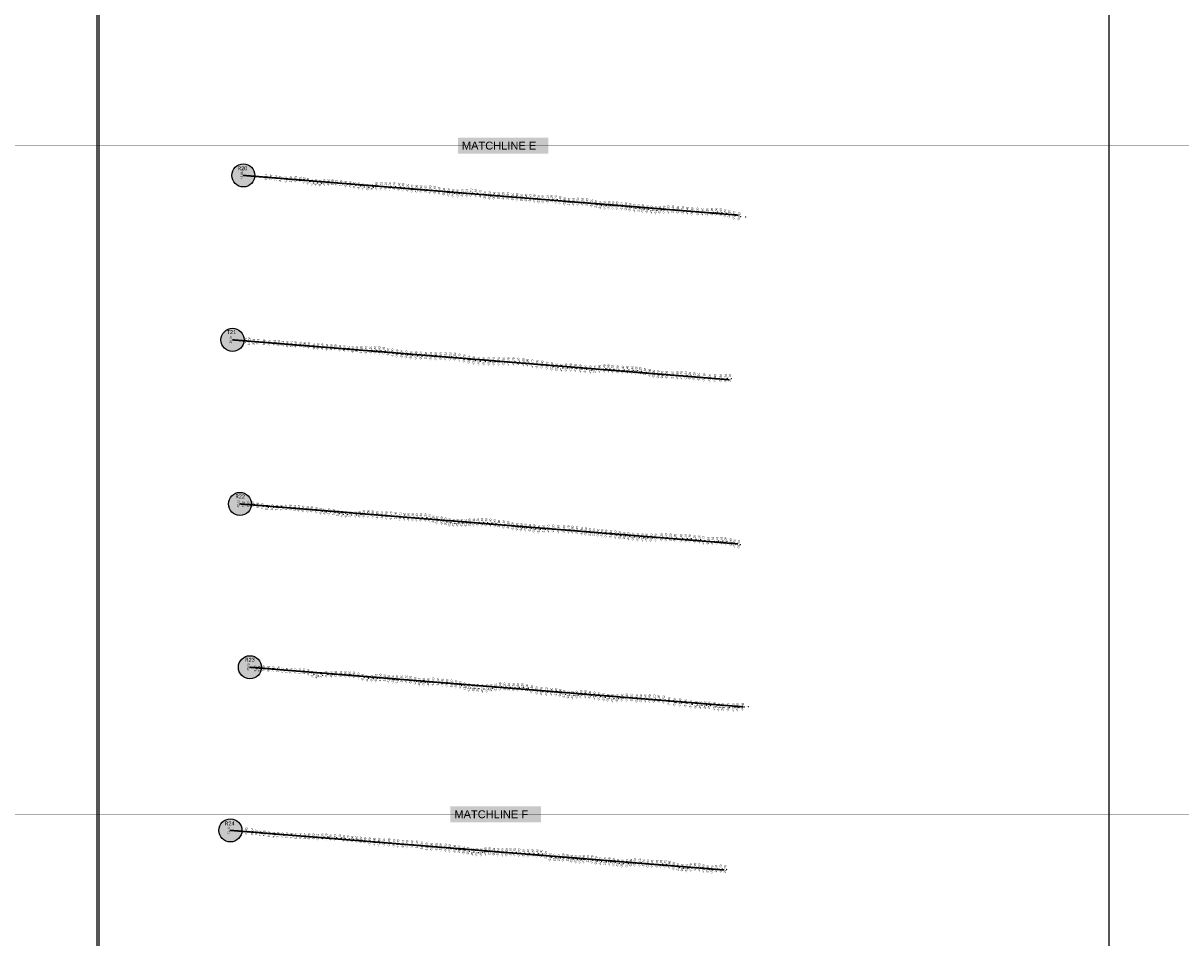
# Model space of a CAD drawing. Header units: feet. Extents: x 850675 to 1077306, y 463961 to 606658.
# Tile 64 of 77: x 943416 to 950437, y 572645 to 578193. Entities that reach past the tile are written whole.
import ezdxf
from ezdxf.enums import TextEntityAlignment as Align

# ---------------------------------------------------------------- set-up
doc = ezdxf.new("R2010")
doc.units = ezdxf.units.FT
doc.header["$MEASUREMENT"] = 0
doc.header["$XCLIPFRAME"] = 0
doc.header["$PDSIZE"] = 100
doc.linetypes.add('DASHED', pattern=[0.75, 0.5, -0.25])
for name, color, linetype in [('Circle', 253, 'Continuous'), ('ELEV8', 7, 'Continuous'), ('MATCHLINE', 7, 'DASHED'), ('Plan', 150, 'Continuous'), ('POINTS8', 7, 'Continuous'), ('Text', 255, 'Continuous')]:
    doc.layers.add(name, color=color, linetype=linetype)
doc.layers.add('MrSID', color=251, linetype='Continuous', transparency=0.2)
doc.styles.add('Legend', font='calibri.ttf')
doc.styles.add('MM-STANDARD', font='txt', dxfattribs={"height": 1})
doc.styles.get("Standard").update_dxf_attribs({"font": 'simplex.shx'})
picture_1 = doc.add_image_def('image8.sid', size_in_pixel=(6313, 6971))
picture_2 = doc.add_image_def('image10.sid', size_in_pixel=(6310, 6968))
picture_3 = doc.add_image_def('image11.jpg', size_in_pixel=(1570, 944))

# ---------------------------------------------------------------- blocks, each defined once
blk = doc.blocks.new('circle-block')
at = {"layer": 'Circle'}
h = blk.add_hatch(color=256, dxfattribs=at)
h.dxf.hatch_style = 1
edge = h.paths.add_edge_path()
edge.add_arc((945749.99, 597641.21), 70, 0, 360)
blk.add_circle((945749.99, 597641.21), 70, dxfattribs=at)

msp = doc.modelspace()

# ---------------------------------------------------------------- linework, layer by layer
at = {"layer": 'MATCHLINE', "color": 1, "const_width": 1, "flags": 128}
for points in [[(963828.314, 577450.8764), (899094.3378, 577450.8764)], [(963828.314, 573395.0662), (899094.3378, 573395.0662)]]:
    msp.add_lwpolyline(points, dxfattribs=at)
at = {"layer": 'Plan', "const_width": 10}
for points in [[(944751.36, 577269.89), (947753.9014, 577028.8863)], [(944685.55, 576272.38), (947699.6997, 576030.435)], [(944730.93, 575277.18), (947751.2313, 575034.7412)], [(944791.22, 574286.38), (947783.8804, 574046.16)], [(944672.81, 573297.09), (947667.2791, 573056.716)]]:
    msp.add_lwpolyline(points, dxfattribs=at)
at = {"layer": 'POINTS8', "color": 250, "linetype": 'Continuous', "lineweight": 0, "transparency": 33554687}
for p in [(944751.36, 577269.89, 11.86), (944898.121, 577260.118, 8.511), (944929.166, 577257.136, 7.47), (944958.206, 577253.698, 7.922), (944985.419, 577249.511, 8.085), (945016.923, 577244.339, 6.728), (945048.751, 577245.007, 2.192), (945077.383, 577245.182, -0.742), (945105.389, 577243.114, -4.808), (945129.198, 577237.264, -6.022), (945152.6296, 577231.6843, -6.8997), (945176.83, 577224.48, -7.7), (945201.23, 577223.81, -8.1), (945226.18, 577222.4, -8.4), (945251.67, 577225.37, -8.5), (945276.75, 577226.15, -8.5), (945301.3, 577223.68, -8.5), (945325.48, 577221.19, -7.7), (945353.91, 577217.33, -7), (945381.97, 577215.89, -6.1), (945409.31, 577213.85, -5.6), (945434.03, 577210.22, -5.9), (945462.22, 577204.86, -6.6), (945486.05, 577198.68, -7.4), (945513.98, 577195.24, -8.5), (945540.29, 577198.06, -9.8), (945567.38, 577202.72, -10.9), (945596.29, 577204.1, -12.1), (945622.81, 577202.16, -13.1), (945648.94, 577201.32, -14.2), (945675.77, 577200.77, -15.4), (945704.86, 577199.16, -16.9), (945728.97, 577196.51, -18.1), (945756.09, 577193.17, -19.2), (945783.55, 577189.17, -19.8), (945810.89, 577186.66, -19.9), (945838.43, 577184.72, -19.9), (945866.02, 577183.15, -19.9), (945893.45, 577181.83, -19.9), (945920.99, 577179.65, -19.8), (945949.15, 577174.47, -19.7), (945976.66, 577168.49, -20), (946004.79, 577164.21, -20.2), (946032.53, 577160.38, -20.2), (946060.44, 577159.05, -20.2), (946088.16, 577159.63, -20.1), (946115.22, 577161.41, -20.1), (946142.17, 577163.39, -20.5), (946169.95, 577161.43, -20.8), (946197.89, 577155.12, -20.7), (946225.59, 577148.84, -20.7), (946253.47, 577145.48, -20.6), (946281.48, 577144.25, -20.5), (946308.66, 577144.35, -20.1), (946336.93, 577143.16, -20), (946365.31, 577141.23, -20.2), (946393.29, 577138.63, -20.1), (946420.61, 577135.56, -19.9), (946448.13, 577132.23, -20), (946474.77, 577131.67, -20.2), (946500.42, 577131.21, -20.4), (946525.83, 577127.97, -21.1), (946550.93, 577123.88, -21.7), (946575.87, 577122.84, -21.7), (946605.64, 577125.07, -21.1), (946630.19, 577125.03, -21), (946655.2, 577122.84, -21.2), (946681.65, 577117.34, -21.4), (946708.36, 577110.37, -21.4), (946735.52, 577106.75, -21.8), (946762.36, 577107.79, -22.1), (946789.19, 577108.63, -22.5), (946817.2, 577107.74, -23.1), (946844.65, 577105.05, -23.3), (946872.27, 577100.17, -23.3), (946899.1, 577093.33, -23.3), (946925.41, 577087.21, -23.2), (946952.4, 577086.51, -23.2), (946979.04, 577087.28, -23.1), (947003.07, 577086.35, -23), (947027.3, 577084.8, -23), (947054.32, 577082.48, -23.1), (947080.72, 577079.23, -23.3), (947106.43, 577075.3, -23.4), (947132.17, 577070.75, -23.2), (947157.73, 577068.43, -23.3), (947183.32, 577067.09, -23.6), (947209.8, 577063.85, -23.7), (947235.32, 577059.97, -23.4), (947260.37, 577058.35, -22.8), (947286.51, 577059.41, -21.8), (947312.45, 577061.74, -21.5), (947338.5, 577062.47, -21.7), (947366, 577061.44, -21.8), (947395.87, 577059.58, -21.8), (947426.49, 577057, -22.7), (947453.49, 577053, -23.4), (947482.49, 577049.14, -23.3), (947515.49, 577048.08, -23.3), (947544.3, 577047.58, -23.6), (947574.03, 577046.01, -23.8), (947602.72, 577046.46, -23.3), (947628.09, 577047.27, -23.5), (947655.34, 577044.47, -23.6), (947681.93, 577039.41, -23.6), (947707.55, 577033.86, -23.6), (947736.83, 577026.18, -23.8), (947767.93, 577020.14, -23.8), (947797.82, 577018.4, -23.7), (944685.55, 576272.38, 10.75), (944772.414, 576267.662, 9.91), (944796.4259, 576263.0108, 10.184), (944824.3757, 576260.4567, 9.527), (944850.226, 576259.751, 7.129), (944886.652, 576256.282, 6.879), (944917.652, 576253.549, 7.063), (944949.809, 576254.826, 7.645), (944975.144, 576251.142, 5.544), (945000.159, 576248.73, 1.525), (945027.2572, 576245.4338, -0.925), (945052.77, 576242.8825, -5.143), (945078.192, 576242.049, -6.684), (945107.3127, 576240.7334, -7.4435), (945131.83, 576238.94, -8), (945158.81, 576235.1, -8.2), (945188.78, 576231.59, -8.4), (945213.82, 576230.72, -8.5), (945239.79, 576228.76, -8.5), (945268.1, 576226.59, -8.5), (945293.5, 576224.64, -8), (945319.59, 576222.58, -7.2), (945346.43, 576220.78, -6.6), (945372.8, 576217.74, -6.6), (945398.79, 576215.37, -7.1), (945424.26, 576212.26, -8), (945449.08, 576210.78, -9.1), (945475.35, 576209.64, -10.2), (945504.48, 576208.63, -11.5), (945532.06, 576208.5, -12.5), (945559.06, 576208.35, -13.6), (945585.95, 576207.33, -14.6), (945611.92, 576203.92, -15.7), (945637.83, 576198.45, -16.6), (945665.35, 576192.73, -17.8), (945692.68, 576188.06, -18.9), (945720.01, 576184.61, -19.9), (945748.53, 576180.91, -20.5), (945778.25, 576177.96, -20.7), (945808.06, 576175.13, -20.6), (945837.32, 576174.53, -20.5), (945867.91, 576173.49, -20.6), (945897.64, 576172.43, -20.6), (945927.17, 576171.16, -20.6), (945957.03, 576170.97, -20.5), (945986.51, 576170.98, -20.5), (946015.03, 576170.53, -20.5), (946043.37, 576168.31, -20.5), (946071.11, 576164.32, -20.6), (946100.03, 576157.68, -20.7), (946128.37, 576151.76, -20.6), (946157.54, 576145.39, -20.8), (946188.36, 576142.12, -20.9), (946218.11, 576140.76, -21), (946248.48, 576140.35, -21.2), (946279.03, 576140.65, -21.2), (946309.56, 576140.25, -21.2), (946338.81, 576139.5, -21.3), (946367.98, 576139.04, -21.2), (946398.31, 576139.1, -21.2), (946428.2, 576138.03, -21.2), (946458.74, 576134.87, -21), (946483.15, 576131.12, -20.9), (946513.48, 576126.29, -21.2), (946542.53, 576123.7, -21), (946572.76, 576119.85, -21.4), (946602.5, 576115.54, -21.8), (946631.71, 576108.93, -21.8), (946660.49, 576103.09, -22), (946689.16, 576101.14, -21.9), (946717.48, 576102.46, -21.8), (946745.9, 576102.65, -21.9), (946774.79, 576100.27, -21.8), (946804.58, 576096.37, -21.3), (946834.38, 576093.33, -21.2), (946865.5, 576090.16, -21.6), (946893.12, 576091.16, -21.7), (946920.12, 576094.31, -21.9), (946950.42, 576096.76, -22.4), (946974.51, 576096.56, -22.9), (946999.16, 576094, -23.2), (947030.15, 576090.47, -23.3), (947061.82, 576089.44, -23.4), (947089.5, 576088.72, -23.4), (947118.82, 576087.39, -23.4), (947142.95, 576085.09, -23.2), (947167.88, 576081.94, -23.2), (947196.22, 576076.38, -23.1), (947225.46, 576070.2, -23), (947250.15, 576064.63, -22.8), (947276.75, 576060.26, -22.7), (947301.12, 576058.57, -22.7), (947327.15, 576058.32, -22.5), (947364.1, 576056.93, -22.3), (947393.03, 576055.86, -22.3), (947417.38, 576055.92, -22.2), (947444.68, 576055.27, -22.2), (947468.55, 576052.24, -22.2), (947494.89, 576049.68, -22.2), (947521.38, 576046.53, -22.1), (947555.22, 576042.29, -22.1), (947589.46, 576038.88, -22), (947621.75, 576037.62, -21.9), (947654.79, 576037.89, -21.8), (947686.73, 576038.04, -21.7), (947711.8, 576037.71, -21.7), (944730.781, 575277.359, 12.345), (944761.273, 575273.987, 9.003), (944793.344, 575274.327, 7.973), (944817.804, 575274.398, 7.399), (944848.182, 575268.399, 6.878), (944875.481, 575263.07, 6.897), (944902.954, 575256.028, 6.911), (944935.501, 575255.619, 6.761), (944963.97, 575253.797, 7.012), (944993.466, 575253.418, 7.797), (945019.999, 575254.383, 1.665), (945046.632, 575251.8734, -3.363), (945072.861, 575249.087, -5.413), (945098.3871, 575248.8831, -5.9409), (945122.64, 575245.24, -6.6), (945151.3, 575242.44, -7.5), (945175.77, 575240.07, -7.8), (945204.14, 575236.44, -7.4), (945230.02, 575231.59, -6.7), (945254.05, 575228.81, -5.9), (945280.8, 575227.51, -5.4), (945307.58, 575223.78, -5.4), (945333.78, 575218.28, -5.4), (945517.39, 575214.76, -11.5), (945358.57, 575213.87, -6), (945383.96, 575212.51, -6.5), (945408.89, 575210.82, -7), (945439.5, 575210.5, -7.8), (945464.53, 575211.97, -8.7), (945491.16, 575213.9, -10), (945544.83, 575212.74, -12.8), (945572.57, 575208.31, -13.8), (945600.86, 575205.74, -15), (945628.56, 575204.88, -16), (945656.17, 575204.35, -17.2), (945683.89, 575203.13, -18.4), (945711.64, 575200.09, -19.6), (945737.26, 575197.47, -20.6), (945761.5, 575195.81, -20.9), (945787.86, 575195.05, -21.1), (945812.44, 575194.08, -21.4), (945836.87, 575194.3, -21.3), (945865.49, 575193.81, -21.2), (945889.16, 575189.67, -21.1), (945912.32, 575183.24, -21.1), (945935.75, 575177.9, -20.9), (945963.46, 575174.05, -20.8), (945987.24, 575167.97, -20.7), (946011.01, 575162.62, -20.7), (946035.01, 575160.32, -20.9), (946059.17, 575160.62, -20.9), (946083.74, 575160.56, -21), (946108.16, 575161.02, -21.1), (946132.79, 575161.98, -21.3), (946158.33, 575163.19, -21.4), (946182.93, 575165.15, -21.7), (946208.06, 575165.83, -21.6), (946233.22, 575164.46, -21.7), (946258.77, 575161.25, -21.8), (946284.71, 575157.65, -21.9), (946310.55, 575154.09, -21.9), (946338.43, 575150.44, -22.1), (946367.46, 575146.31, -22.2), (946393.28, 575141.41, -22.3), (946420.52, 575136.52, -22.2), (946445.75, 575134.18, -22.1), (946471.49, 575132.65, -22.2), (946498.3, 575129.91, -22.5), (946524.27, 575125.74, -22.6), (946552.84, 575122.68, -23), (946581.95, 575123.01, -23.1), (946610.45, 575125.14, -23.1), (946640.14, 575125.39, -23.3), (946671.32, 575123.52, -23.6), (946705.2, 575121.66, -23.8), (946731.63, 575120.13, -23.7), (946756.58, 575118.84, -23.8), (946783.98, 575115.55, -23.8), (946813.53, 575111.18, -23.8), (946837.79, 575107.53, -23.6), (946862.79, 575103.46, -23.4), (946886.91, 575102.38, -23.2), (946912.17, 575100.53, -22.9), (946936.52, 575098.63, -22.7), (946960.42, 575096.17, -22.6), (946989.39, 575092.64, -22.4), (947017.44, 575088.98, -22.4), (947042.15, 575085.58, -22.4), (947070.77, 575081.79, -22.2), (947095.6, 575079.03, -22.2), (947123.92, 575076.36, -22.1), (947152.53, 575073.51, -22.2), (947180.84, 575072.6, -22.2), (947205.25, 575071.97, -22.3), (947234.03, 575070.74, -22.3), (947261.86, 575072.44, -22.3), (947296.85, 575073.63, -22.2), (947323.93, 575073, -22.2), (947351.71, 575071.11, -22.2), (947379.38, 575069.51, -22.2), (947415.09, 575067.59, -22.2), (947443.26, 575066.91, -22.2), (947468.22, 575066.28, -22.3), (947497.18, 575062.79, -22.3), (947526.04, 575059.77, -22.2), (947550.68, 575054.57, -22.1), (947579.94, 575051.43, -22.1), (947607.74, 575050.88, -22.1), (947633.77, 575051.8374, -22.0866), (947659.8198, 575051.9244, -22.0197), (947685.14, 575050.29, -22), (947716.06, 575042.71, -21.9), (947739.15, 575035.5, -21.9), (947765.82, 575030.03, -21.9), (944791.22, 574286.38, 15.05), (944834.102, 574277.981, 9.163), (944858.236, 574277.323, 9.183), (944884.1721, 574279.1186, 8.837), (944913.467, 574277.37, 6.461), (944942.256, 574275.674, 7.424), (944972.263, 574273.282, 7.746), (944999.121, 574266.568, 7.866), (945025.768, 574265.023, 7.649), (945050.381, 574263.931, 7.809), (945078.21, 574263.164, 2.922), (945104.459, 574261.324, 1.633), (945129.49, 574257.926, -2.338), (945154.9171, 574253.3228, -4.959), (945179.8926, 574244.2777, -5.6734), (945205.53, 574234.07, -6.6), (945232.92, 574237.66, -7.4), (945263.98, 574241.43, -8), (945293.99, 574242.4, -8.1), (945321.6, 574243.04, -8.3), (945352.24, 574243.04, -8.1), (945379.86, 574242.44, -7.5), (945403.95, 574242.11, -6.6), (945431.18, 574238.39, -6.4), (945459.68, 574232.52, -7.2), (945485.13, 574224.78, -8.1), (945512.36, 574218.31, -9.2), (945539.59, 574217.21, -9.9), (945565.5, 574219.57, -10.8), (945591.24, 574221.29, -11.6), (945617.17, 574219.11, -12.1), (945642.77, 574214.83, -12.8), (945667.42, 574210.65, -13.2), (945691.73, 574209.93, -13.8), (945720.11, 574212.72, -14.7), (945749.61, 574212.84, -15.7), (945774.52, 574208.32, -16.7), (945803.31, 574200.14, -17.7), (945828.04, 574195.61, -18.1), (945854.44, 574194.24, -18.3), (945882.59, 574195.06, -18.5), (945911.99, 574197.34, -18.4), (945941.02, 574196.71, -18.3), (945968.17, 574192.66, -18.4), (945996.15, 574188.13, -18.6), (946023.39, 574184.78, -18.6), (946050.49, 574182.4, -18.7), (946076.29, 574175.32, -18.8), (946102.5, 574167.55, -19), (946129.16, 574161.46, -19.3), (946290.27, 574164.42, -21.3), (946317.23, 574167.86, -22), (946344.91, 574166.77, -22.3), (946371.37, 574164.03, -22.5), (946399.06, 574163.43, -22.7), (946425.25, 574163.73, -22.9), (946452.15, 574163.84, -23.2), (946156.36, 574158.32, -19.6), (946181.43, 574156.94, -19.7), (946210.11, 574154.94, -20), (946238.9, 574155.17, -20.3), (946264.26, 574159.43, -20.7), (946480.51, 574160.19, -23.3), (946510.11, 574151.45, -23.3), (946538.81, 574144.46, -23.3), (946568.14, 574139.17, -23.2), (946598.93, 574136.9, -23.1), (946628.86, 574136.09, -22.9), (946656.88, 574134.32, -22.9), (946682.22, 574129.38, -22.9), (946705.37, 574122.49, -22.8), (946730.95, 574117.96, -22.7), (946756.27, 574116.49, -22.6), (946782.56, 574118.13, -22.9), (946809.24, 574121.12, -22.9), (946834.92, 574121.12, -22.8), (946862, 574117.08, -22.9), (946889.68, 574112.19, -22.8), (946917.86, 574108.48, -22.9), (946946.02, 574103.8, -22.9), (946972.78, 574099.07, -23), (946998.88, 574096.63, -23.2), (947027.82, 574096.91, -23.2), (947057.41, 574099.65, -23.3), (947085.57, 574102.07, -23.4), (947115.1, 574099.84, -23.5), (947147.26, 574095.68, -23.6), (947171.65, 574095.09, -23.6), (947198.57, 574095.38, -23.8), (947225.53, 574094.92, -23.9), (947252.34, 574094.32, -24.1), (947279.36, 574092.83, -24.2), (947310.54, 574087.86, -24.5), (947342.65, 574079.04, -24.5), (947375.55, 574072.41, -24.7), (947409.23, 574069.83, -24.8), (947442.29, 574066.98, -24.9), (947474.59, 574061.23, -24.9), (947506.78, 574056.61, -25), (947532.19, 574055.2, -25.1), (947562.37, 574054.99, -25), (947586.55, 574053.19, -25), (947617.62, 574048.13, -25), (947642.28, 574043.65, -24.9), (947667.34, 574042.12, -24.9), (947701.47, 574041.8, -24.9), (947732.81, 574041.51, -24.7), (947757.17, 574042.27, -24.6), (947789.42, 574044.49, -24.5), (947815.04, 574046.5, -24.5), (944672.81, 573297.09, 11.17), (944779.002, 573291.744, 11.431), (944815.43, 573287.549, 10.036), (944839.456, 573285.234, 9.916), (944864.299, 573277.773, 7.135), (944888.439, 573277.868, 5.845), (944916.179, 573274.291, 6.72), (944944.135, 573270.345, 6.812), (944971.471, 573270.734, 7.025), (944998.709, 573267.844, 7.273), (945025.896, 573266.605, 7.332), (945054.17, 573263.911, 7.58), (945081.277, 573261.929, 5.135), (945107.012, 573261.25, 4.143), (945135.43, 573260.367, 0.473), (945159.4952, 573256.5337, -3.804), (945186.167, 573256.23, -5.498), (945212.1492, 573255.5866, -5.631), (945240.25, 573257.71, -6.3), (945264.63, 573256.42, -6.1), (945289.12, 573251.58, -5.5), (945316.99, 573251.92, -4.8), (945345.83, 573251.74, -5.1), (945370.8, 573246.43, -5.2), (945395.53, 573243.88, -5.7), (945420.94, 573242.9, -6.6), (945446.58, 573241.11, -7.6), (945473.57, 573237.44, -8.8), (945499.3, 573232.67, -9.8), (945527.3, 573228.35, -11), (945555.26, 573225.47, -11.8), (945584.08, 573223.31, -12.8), (945612.93, 573221.92, -13.9), (945643.97, 573221.54, -14.8), (945674.81, 573218.48, -15.7), (945699.14, 573214.98, -16.3), (945728.86, 573212.65, -16.7), (945753.48, 573211.2, -17.1), (945783.34, 573211.07, -17.5), (945813.54, 573208.41, -18), (945843.48, 573202.21, -18.3), (945872.14, 573196.66, -18.8), (945901.58, 573195.38, -19.3), (945932.15, 573195.04, -19.7), (945956.77, 573194.1, -19.9), (945988.34, 573190.37, -20), (946012.46, 573186.6, -20), (946042.5, 573182.79, -20), (946070.09, 573179.46, -20.1), (946096.23, 573175.69, -20.4), (946122.9, 573170.34, -20.4), (946149.78, 573165.29, -20.2), (946176.31, 573162.5, -20.2), (946201.93, 573163.55, -20.3), (946228.18, 573166.92, -20.3), (946254.15, 573166.98, -20.4), (946280.02, 573165.2, -20.5), (946305.79, 573163.04, -20.5), (946331.61, 573161.93, -20.7), (946356.74, 573162.54, -20.6), (946381.99, 573163.72, -20.6), (946406.65, 573163.12, -20.7), (946432.9, 573160.04, -21), (946460.05, 573157.69, -21.1), (946487.03, 573157.31, -21.3), (946514.87, 573157.83, -21.4), (946542.6, 573155.88, -21.4), (946567.01, 573153.24, -21.4), (946595.69, 573143.92, -21.6), (946621.54, 573133.71, -21.9), (946648.52, 573129.22, -22.1), (946674.83, 573129.12, -22.1), (946700.44, 573130.59, -22.2), (946727.03, 573128.33, -22.2), (946752.32, 573122.6, -22.2), (946776.33, 573119.99, -22.3), (946800.8, 573119.5, -22.2), (946825.3, 573121.78, -21.9), (946850.38, 573121.9, -22.4), (946875.61, 573118.21, -22.7), (946900.6, 573112.01, -22.7), (946925.3, 573107.33, -22.6), (946953.85, 573105.42, -23.1), (946980.98, 573105.96, -23.5), (947006.84, 573102.23, -23.5), (947031.73, 573097.88, -23.6), (947058.12, 573094.63, -23.7), (947086.86, 573095.48, -23.9), (947110.8, 573098.56, -23.8), (947135.02, 573101.12, -23.9), (947164.62, 573100.58, -24), (947189.25, 573096.81, -23.9), (947214.03, 573093.51, -23.8), (947239.47, 573092.15, -23.7), (947269.87, 573091.94, -23.7), (947294.1, 573092.21, -23.7), (947318.95, 573091.22, -23.7), (947344.84, 573085.9, -23.6), (947370.74, 573078.07, -23.4), (947396.34, 573070.98, -23.3), (947422.34, 573067.75, -23.2), (947448.37, 573066.66, -23.1), (947474.11, 573069.66, -23.1), (947499.87, 573073.31, -23), (947526.46, 573071.35, -23), (947550.86, 573064.81, -22.8), (947576.61, 573059.67, -22.8), (947603.8, 573058.07, -22.7), (947629.14, 573061.83, -22.7), (947655.83, 573062.93, -22.7), (947683.38, 573057.8, -22.7)]:
    msp.add_point(p, dxfattribs=at)

# ---------------------------------------------------------------- block references
at = {"layer": 'Circle'}
for p in [(-998.63, -20371.32), (-1064.44, -21368.83), (-1019.06, -22364.03), (-958.77, -23354.83), (-1077.18, -24344.12)]:
    msp.add_blockref('circle-block', p, dxfattribs=at)

# ---------------------------------------------------------------- texts
at = {"layer": 'ELEV8', "color": 18, "true_color": 0x000000, "transparency": 33554687, "style": 'MM-STANDARD'}
for s, p in [('11.86', (944751.36, 577269.89, 11.86)), ('8.51', (944898.121, 577260.118, 8.511)), ('7.47', (944929.166, 577257.136, 7.47)), ('7.92', (944958.206, 577253.698, 7.922)), ('8.09', (944985.419, 577249.511, 8.085)), ('6.73', (945016.923, 577244.339, 6.728)), ('2.19', (945048.751, 577245.007, 2.192)), ('-0.74', (945077.383, 577245.182, -0.742)), ('-4.81', (945105.389, 577243.114, -4.808)), ('-6.02', (945129.198, 577237.264, -6.022)), ('-6.90', (945152.6296, 577231.6843, -6.8997)), ('-7.70', (945176.83, 577224.48, -7.7)), ('-8.10', (945201.23, 577223.81, -8.1)), ('-8.40', (945226.18, 577222.4, -8.4)), ('-8.50', (945251.67, 577225.37, -8.5)), ('-8.50', (945276.75, 577226.15, -8.5)), ('-8.50', (945301.3, 577223.68, -8.5)), ('-7.70', (945325.48, 577221.19, -7.7)), ('-7.00', (945353.91, 577217.33, -7)), ('-6.10', (945381.97, 577215.89, -6.1)), ('-5.60', (945409.31, 577213.85, -5.6)), ('-5.90', (945434.03, 577210.22, -5.9)), ('-6.60', (945462.22, 577204.86, -6.6)), ('-7.40', (945486.05, 577198.68, -7.4)), ('-8.50', (945513.98, 577195.24, -8.5)), ('-9.80', (945540.29, 577198.06, -9.8)), ('-10.90', (945567.38, 577202.72, -10.9)), ('-12.10', (945596.29, 577204.1, -12.1)), ('-13.10', (945622.81, 577202.16, -13.1)), ('-14.20', (945648.94, 577201.32, -14.2)), ('-15.40', (945675.77, 577200.77, -15.4)), ('-16.90', (945704.86, 577199.16, -16.9)), ('-18.10', (945728.97, 577196.51, -18.1)), ('-19.20', (945756.09, 577193.17, -19.2)), ('-19.80', (945783.55, 577189.17, -19.8)), ('-19.90', (945810.89, 577186.66, -19.9)), ('-19.90', (945838.43, 577184.72, -19.9)), ('-19.90', (945866.02, 577183.15, -19.9)), ('-19.90', (945893.45, 577181.83, -19.9)), ('-19.80', (945920.99, 577179.65, -19.8)), ('-19.70', (945949.15, 577174.47, -19.7)), ('-20.00', (945976.66, 577168.49, -20)), ('-20.20', (946004.79, 577164.21, -20.2)), ('-20.20', (946032.53, 577160.38, -20.2)), ('-20.20', (946060.44, 577159.05, -20.2)), ('-20.10', (946088.16, 577159.63, -20.1)), ('-20.10', (946115.22, 577161.41, -20.1)), ('-20.50', (946142.17, 577163.39, -20.5)), ('-20.80', (946169.95, 577161.43, -20.8)), ('-20.70', (946197.89, 577155.12, -20.7)), ('-20.70', (946225.59, 577148.84, -20.7)), ('-20.60', (946253.47, 577145.48, -20.6)), ('-20.50', (946281.48, 577144.25, -20.5)), ('-20.10', (946308.66, 577144.35, -20.1)), ('-20.00', (946336.93, 577143.16, -20)), ('-20.20', (946365.31, 577141.23, -20.2)), ('-20.10', (946393.29, 577138.63, -20.1)), ('-19.90', (946420.61, 577135.56, -19.9)), ('-20.00', (946448.13, 577132.23, -20)), ('-20.20', (946474.77, 577131.67, -20.2)), ('-20.40', (946500.42, 577131.21, -20.4)), ('-21.10', (946525.83, 577127.97, -21.1)), ('-21.70', (946550.93, 577123.88, -21.7)), ('-21.70', (946575.87, 577122.84, -21.7)), ('-21.10', (946605.64, 577125.07, -21.1)), ('-21.00', (946630.19, 577125.03, -21)), ('-21.20', (946655.2, 577122.84, -21.2)), ('-21.40', (946681.65, 577117.34, -21.4)), ('-21.40', (946708.36, 577110.37, -21.4)), ('-21.80', (946735.52, 577106.75, -21.8)), ('-22.10', (946762.36, 577107.79, -22.1)), ('-22.50', (946789.19, 577108.63, -22.5)), ('-23.10', (946817.2, 577107.74, -23.1)), ('-23.30', (946844.65, 577105.05, -23.3)), ('-23.30', (946872.27, 577100.17, -23.3)), ('-23.30', (946899.1, 577093.33, -23.3)), ('-23.20', (946925.41, 577087.21, -23.2)), ('-23.20', (946952.4, 577086.51, -23.2)), ('-23.10', (946979.04, 577087.28, -23.1)), ('-23.00', (947003.07, 577086.35, -23)), ('-23.00', (947027.3, 577084.8, -23)), ('-23.10', (947054.32, 577082.48, -23.1)), ('-23.30', (947080.72, 577079.23, -23.3)), ('-23.40', (947106.43, 577075.3, -23.4)), ('-23.20', (947132.17, 577070.75, -23.2)), ('-23.30', (947157.73, 577068.43, -23.3)), ('-23.60', (947183.32, 577067.09, -23.6)), ('-23.70', (947209.8, 577063.85, -23.7)), ('-23.40', (947235.32, 577059.97, -23.4)), ('-22.80', (947260.37, 577058.35, -22.8)), ('-21.80', (947286.51, 577059.41, -21.8)), ('-21.50', (947312.45, 577061.74, -21.5)), ('-21.70', (947338.5, 577062.47, -21.7)), ('-21.80', (947366, 577061.44, -21.8)), ('-21.80', (947395.87, 577059.58, -21.8)), ('-22.70', (947426.49, 577057, -22.7)), ('-23.40', (947453.49, 577053, -23.4)), ('-23.30', (947482.49, 577049.14, -23.3)), ('-23.30', (947515.49, 577048.08, -23.3)), ('-23.60', (947544.3, 577047.58, -23.6)), ('-23.80', (947574.03, 577046.01, -23.8)), ('-23.30', (947602.72, 577046.46, -23.3)), ('-23.50', (947628.09, 577047.27, -23.5)), ('-23.60', (947655.34, 577044.47, -23.6)), ('-23.60', (947681.93, 577039.41, -23.6)), ('-23.60', (947707.55, 577033.86, -23.6)), ('-23.80', (947736.83, 577026.18, -23.8)), ('-23.80', (947767.93, 577020.14, -23.8)), ('10.75', (944685.55, 576272.38, 10.75)), ('9.91', (944772.414, 576267.662, 9.91)), ('10.18', (944796.4259, 576263.0108, 10.184)), ('9.53', (944824.3757, 576260.4567, 9.527)), ('7.13', (944850.226, 576259.751, 7.129)), ('6.88', (944886.652, 576256.282, 6.879)), ('7.06', (944917.652, 576253.549, 7.063)), ('7.65', (944949.809, 576254.826, 7.645)), ('5.54', (944975.144, 576251.142, 5.544)), ('1.53', (945000.159, 576248.73, 1.525)), ('-0.93', (945027.2572, 576245.4338, -0.925)), ('-5.14', (945052.77, 576242.8825, -5.143)), ('-6.68', (945078.192, 576242.049, -6.684)), ('-7.44', (945107.3127, 576240.7334, -7.4435)), ('-8.00', (945131.83, 576238.94, -8)), ('-8.20', (945158.81, 576235.1, -8.2)), ('-8.40', (945188.78, 576231.59, -8.4)), ('-8.50', (945213.82, 576230.72, -8.5)), ('-8.50', (945239.79, 576228.76, -8.5)), ('-8.50', (945268.1, 576226.59, -8.5)), ('-8.00', (945293.5, 576224.64, -8)), ('-7.20', (945319.59, 576222.58, -7.2)), ('-6.60', (945346.43, 576220.78, -6.6)), ('-6.60', (945372.8, 576217.74, -6.6)), ('-7.10', (945398.79, 576215.37, -7.1)), ('-8.00', (945424.26, 576212.26, -8)), ('-9.10', (945449.08, 576210.78, -9.1)), ('-10.20', (945475.35, 576209.64, -10.2)), ('-11.50', (945504.48, 576208.63, -11.5)), ('-12.50', (945532.06, 576208.5, -12.5)), ('-13.60', (945559.06, 576208.35, -13.6)), ('-14.60', (945585.95, 576207.33, -14.6)), ('-15.70', (945611.92, 576203.92, -15.7)), ('-16.60', (945637.83, 576198.45, -16.6)), ('-17.80', (945665.35, 576192.73, -17.8)), ('-18.90', (945692.68, 576188.06, -18.9)), ('-19.90', (945720.01, 576184.61, -19.9)), ('-20.50', (945748.53, 576180.91, -20.5)), ('-20.70', (945778.25, 576177.96, -20.7)), ('-20.60', (945808.06, 576175.13, -20.6)), ('-20.50', (945837.32, 576174.53, -20.5)), ('-20.60', (945867.91, 576173.49, -20.6)), ('-20.60', (945897.64, 576172.43, -20.6)), ('-20.60', (945927.17, 576171.16, -20.6)), ('-20.50', (945957.03, 576170.97, -20.5)), ('-20.50', (945986.51, 576170.98, -20.5)), ('-20.50', (946015.03, 576170.53, -20.5)), ('-20.50', (946043.37, 576168.31, -20.5)), ('-20.60', (946071.11, 576164.32, -20.6)), ('-20.70', (946100.03, 576157.68, -20.7)), ('-20.60', (946128.37, 576151.76, -20.6)), ('-20.80', (946157.54, 576145.39, -20.8)), ('-20.90', (946188.36, 576142.12, -20.9)), ('-21.00', (946218.11, 576140.76, -21)), ('-21.20', (946248.48, 576140.35, -21.2)), ('-21.20', (946279.03, 576140.65, -21.2)), ('-21.20', (946309.56, 576140.25, -21.2)), ('-21.30', (946338.81, 576139.5, -21.3)), ('-21.20', (946367.98, 576139.04, -21.2)), ('-21.20', (946398.31, 576139.1, -21.2)), ('-21.20', (946428.2, 576138.03, -21.2)), ('-21.00', (946458.74, 576134.87, -21)), ('-20.90', (946483.15, 576131.12, -20.9)), ('-21.20', (946513.48, 576126.29, -21.2)), ('-21.00', (946542.53, 576123.7, -21)), ('-21.40', (946572.76, 576119.85, -21.4)), ('-21.80', (946602.5, 576115.54, -21.8)), ('-21.80', (946631.71, 576108.93, -21.8)), ('-22.00', (946660.49, 576103.09, -22)), ('-21.80', (946717.48, 576102.46, -21.8)), ('-21.90', (946745.9, 576102.65, -21.9)), ('-21.90', (946689.16, 576101.14, -21.9)), ('-21.80', (946774.79, 576100.27, -21.8)), ('-21.30', (946804.58, 576096.37, -21.3)), ('-21.20', (946834.38, 576093.33, -21.2)), ('-21.60', (946865.5, 576090.16, -21.6)), ('-21.70', (946893.12, 576091.16, -21.7)), ('-21.90', (946920.12, 576094.31, -21.9)), ('-22.40', (946950.42, 576096.76, -22.4)), ('-22.90', (946974.51, 576096.56, -22.9)), ('-23.20', (946999.16, 576094, -23.2)), ('-23.30', (947030.15, 576090.47, -23.3)), ('-23.40', (947061.82, 576089.44, -23.4)), ('-23.40', (947089.5, 576088.72, -23.4)), ('-23.40', (947118.82, 576087.39, -23.4)), ('-23.20', (947142.95, 576085.09, -23.2)), ('-23.20', (947167.88, 576081.94, -23.2)), ('-23.10', (947196.22, 576076.38, -23.1)), ('-23.00', (947225.46, 576070.2, -23)), ('-22.80', (947250.15, 576064.63, -22.8)), ('-22.70', (947276.75, 576060.26, -22.7)), ('-22.70', (947301.12, 576058.57, -22.7)), ('-22.50', (947327.15, 576058.32, -22.5)), ('-22.30', (947364.1, 576056.93, -22.3)), ('-22.30', (947393.03, 576055.86, -22.3)), ('-22.20', (947417.38, 576055.92, -22.2)), ('-22.20', (947444.68, 576055.27, -22.2)), ('-22.20', (947468.55, 576052.24, -22.2)), ('-22.20', (947494.89, 576049.68, -22.2)), ('-22.10', (947521.38, 576046.53, -22.1)), ('-22.10', (947555.22, 576042.29, -22.1)), ('-22.00', (947589.46, 576038.88, -22)), ('-21.90', (947621.75, 576037.62, -21.9)), ('-21.80', (947654.79, 576037.89, -21.8)), ('-21.70', (947686.73, 576038.04, -21.7)), ('-21.70', (947711.8, 576037.71, -21.7)), ('12.35', (944730.781, 575277.359, 12.345)), ('9.00', (944761.273, 575273.987, 9.003)), ('7.97', (944793.344, 575274.327, 7.973)), ('7.40', (944817.804, 575274.398, 7.399)), ('6.88', (944848.182, 575268.399, 6.878)), ('6.90', (944875.481, 575263.07, 6.897)), ('6.91', (944902.954, 575256.028, 6.911)), ('6.76', (944935.501, 575255.619, 6.761)), ('7.01', (944963.97, 575253.797, 7.012)), ('7.80', (944993.466, 575253.418, 7.797)), ('1.67', (945019.999, 575254.383, 1.665)), ('-3.36', (945046.632, 575251.8734, -3.363)), ('-5.41', (945072.861, 575249.087, -5.413)), ('-5.94', (945098.3871, 575248.8831, -5.9409)), ('-6.60', (945122.64, 575245.24, -6.6)), ('-7.50', (945151.3, 575242.44, -7.5)), ('-7.80', (945175.77, 575240.07, -7.8)), ('-7.40', (945204.14, 575236.44, -7.4)), ('-6.70', (945230.02, 575231.59, -6.7)), ('-5.90', (945254.05, 575228.81, -5.9)), ('-5.40', (945280.8, 575227.51, -5.4)), ('-5.40', (945307.58, 575223.78, -5.4)), ('-5.40', (945333.78, 575218.28, -5.4)), ('-6.00', (945358.57, 575213.87, -6)), ('-6.50', (945383.96, 575212.51, -6.5)), ('-7.00', (945408.89, 575210.82, -7)), ('-7.80', (945439.5, 575210.5, -7.8)), ('-8.70', (945464.53, 575211.97, -8.7)), ('-10.00', (945491.16, 575213.9, -10)), ('-11.50', (945517.39, 575214.76, -11.5)), ('-12.80', (945544.83, 575212.74, -12.8)), ('-13.80', (945572.57, 575208.31, -13.8)), ('-15.00', (945600.86, 575205.74, -15)), ('-16.00', (945628.56, 575204.88, -16)), ('-17.20', (945656.17, 575204.35, -17.2)), ('-18.40', (945683.89, 575203.13, -18.4)), ('-19.60', (945711.64, 575200.09, -19.6)), ('-20.60', (945737.26, 575197.47, -20.6)), ('-20.90', (945761.5, 575195.81, -20.9)), ('-21.10', (945787.86, 575195.05, -21.1)), ('-21.40', (945812.44, 575194.08, -21.4)), ('-21.30', (945836.87, 575194.3, -21.3)), ('-21.20', (945865.49, 575193.81, -21.2)), ('-21.10', (945889.16, 575189.67, -21.1)), ('-21.10', (945912.32, 575183.24, -21.1)), ('-20.90', (945935.75, 575177.9, -20.9)), ('-20.80', (945963.46, 575174.05, -20.8)), ('-20.70', (945987.24, 575167.97, -20.7)), ('-20.70', (946011.01, 575162.62, -20.7)), ('-20.90', (946035.01, 575160.32, -20.9)), ('-20.90', (946059.17, 575160.62, -20.9)), ('-21.00', (946083.74, 575160.56, -21)), ('-21.10', (946108.16, 575161.02, -21.1)), ('-21.30', (946132.79, 575161.98, -21.3)), ('-21.40', (946158.33, 575163.19, -21.4)), ('-21.70', (946182.93, 575165.15, -21.7)), ('-21.60', (946208.06, 575165.83, -21.6)), ('-21.70', (946233.22, 575164.46, -21.7)), ('-21.80', (946258.77, 575161.25, -21.8)), ('-21.90', (946284.71, 575157.65, -21.9)), ('-21.90', (946310.55, 575154.09, -21.9)), ('-22.10', (946338.43, 575150.44, -22.1)), ('-22.20', (946367.46, 575146.31, -22.2)), ('-22.30', (946393.28, 575141.41, -22.3)), ('-22.20', (946420.52, 575136.52, -22.2)), ('-22.10', (946445.75, 575134.18, -22.1)), ('-22.20', (946471.49, 575132.65, -22.2)), ('-22.50', (946498.3, 575129.91, -22.5)), ('-22.60', (946524.27, 575125.74, -22.6)), ('-23.00', (946552.84, 575122.68, -23)), ('-23.10', (946581.95, 575123.01, -23.1)), ('-23.10', (946610.45, 575125.14, -23.1)), ('-23.30', (946640.14, 575125.39, -23.3)), ('-23.60', (946671.32, 575123.52, -23.6)), ('-23.80', (946705.2, 575121.66, -23.8)), ('-23.70', (946731.63, 575120.13, -23.7)), ('-23.80', (946756.58, 575118.84, -23.8)), ('-23.80', (946783.98, 575115.55, -23.8)), ('-23.80', (946813.53, 575111.18, -23.8)), ('-23.60', (946837.79, 575107.53, -23.6)), ('-23.40', (946862.79, 575103.46, -23.4)), ('-23.20', (946886.91, 575102.38, -23.2)), ('-22.90', (946912.17, 575100.53, -22.9)), ('-22.70', (946936.52, 575098.63, -22.7)), ('-22.60', (946960.42, 575096.17, -22.6)), ('-22.40', (946989.39, 575092.64, -22.4)), ('-22.40', (947017.44, 575088.98, -22.4)), ('-22.40', (947042.15, 575085.58, -22.4)), ('-22.20', (947070.77, 575081.79, -22.2)), ('-22.20', (947095.6, 575079.03, -22.2)), ('-22.10', (947123.92, 575076.36, -22.1)), ('-22.20', (947152.53, 575073.51, -22.2)), ('-22.20', (947180.84, 575072.6, -22.2)), ('-22.30', (947205.25, 575071.97, -22.3)), ('-22.30', (947234.03, 575070.74, -22.3)), ('-22.30', (947261.86, 575072.44, -22.3)), ('-22.20', (947296.85, 575073.63, -22.2)), ('-22.20', (947323.93, 575073, -22.2)), ('-22.20', (947351.71, 575071.11, -22.2)), ('-22.20', (947379.38, 575069.51, -22.2)), ('-22.20', (947415.09, 575067.59, -22.2)), ('-22.20', (947443.26, 575066.91, -22.2)), ('-22.30', (947468.22, 575066.28, -22.3)), ('-22.30', (947497.18, 575062.79, -22.3)), ('-22.20', (947526.04, 575059.77, -22.2)), ('-22.10', (947550.68, 575054.57, -22.1)), ('-22.10', (947579.94, 575051.43, -22.1)), ('-22.10', (947607.74, 575050.88, -22.1)), ('-22.09', (947633.77, 575051.8374, -22.0866)), ('-22.02', (947659.8198, 575051.9244, -22.0197)), ('-22.00', (947685.14, 575050.29, -22)), ('-21.90', (947716.06, 575042.71, -21.9)), ('-21.90', (947739.15, 575035.5, -21.9)), ('-21.90', (947765.82, 575030.03, -21.9)), ('15.05', (944791.22, 574286.38, 15.05)), ('9.16', (944834.102, 574277.981, 9.163)), ('9.18', (944858.236, 574277.323, 9.183)), ('8.84', (944884.1721, 574279.1186, 8.837)), ('6.46', (944913.467, 574277.37, 6.461)), ('7.42', (944942.256, 574275.674, 7.424)), ('7.75', (944972.263, 574273.282, 7.746)), ('7.87', (944999.121, 574266.568, 7.866)), ('7.65', (945025.768, 574265.023, 7.649)), ('7.81', (945050.381, 574263.931, 7.809)), ('2.92', (945078.21, 574263.164, 2.922)), ('1.63', (945104.459, 574261.324, 1.633)), ('-2.34', (945129.49, 574257.926, -2.338)), ('-4.96', (945154.9171, 574253.3228, -4.959)), ('-5.67', (945179.8926, 574244.2777, -5.6734)), ('-6.60', (945205.53, 574234.07, -6.6)), ('-7.40', (945232.92, 574237.66, -7.4)), ('-8.00', (945263.98, 574241.43, -8)), ('-8.10', (945293.99, 574242.4, -8.1)), ('-8.30', (945321.6, 574243.04, -8.3)), ('-8.10', (945352.24, 574243.04, -8.1)), ('-7.50', (945379.86, 574242.44, -7.5)), ('-6.60', (945403.95, 574242.11, -6.6)), ('-6.40', (945431.18, 574238.39, -6.4)), ('-7.20', (945459.68, 574232.52, -7.2)), ('-8.10', (945485.13, 574224.78, -8.1)), ('-9.20', (945512.36, 574218.31, -9.2)), ('-9.90', (945539.59, 574217.21, -9.9)), ('-10.80', (945565.5, 574219.57, -10.8)), ('-11.60', (945591.24, 574221.29, -11.6)), ('-12.10', (945617.17, 574219.11, -12.1)), ('-12.80', (945642.77, 574214.83, -12.8)), ('-13.20', (945667.42, 574210.65, -13.2)), ('-13.80', (945691.73, 574209.93, -13.8)), ('-14.70', (945720.11, 574212.72, -14.7)), ('-15.70', (945749.61, 574212.84, -15.7)), ('-16.70', (945774.52, 574208.32, -16.7)), ('-17.70', (945803.31, 574200.14, -17.7)), ('-18.10', (945828.04, 574195.61, -18.1)), ('-18.30', (945854.44, 574194.24, -18.3)), ('-18.50', (945882.59, 574195.06, -18.5)), ('-18.40', (945911.99, 574197.34, -18.4)), ('-18.30', (945941.02, 574196.71, -18.3)), ('-18.40', (945968.17, 574192.66, -18.4)), ('-18.60', (945996.15, 574188.13, -18.6)), ('-18.60', (946023.39, 574184.78, -18.6)), ('-18.70', (946050.49, 574182.4, -18.7)), ('-18.80', (946076.29, 574175.32, -18.8)), ('-19.00', (946102.5, 574167.55, -19)), ('-19.30', (946129.16, 574161.46, -19.3)), ('-19.60', (946156.36, 574158.32, -19.6)), ('-19.70', (946181.43, 574156.94, -19.7)), ('-20.00', (946210.11, 574154.94, -20)), ('-20.30', (946238.9, 574155.17, -20.3)), ('-20.70', (946264.26, 574159.43, -20.7)), ('-21.30', (946290.27, 574164.42, -21.3)), ('-22.00', (946317.23, 574167.86, -22)), ('-22.30', (946344.91, 574166.77, -22.3)), ('-22.50', (946371.37, 574164.03, -22.5)), ('-22.70', (946399.06, 574163.43, -22.7)), ('-22.90', (946425.25, 574163.73, -22.9)), ('-23.20', (946452.15, 574163.84, -23.2)), ('-23.30', (946480.51, 574160.19, -23.3)), ('-23.30', (946510.11, 574151.45, -23.3)), ('-23.30', (946538.81, 574144.46, -23.3)), ('-23.20', (946568.14, 574139.17, -23.2)), ('-23.10', (946598.93, 574136.9, -23.1)), ('-22.90', (946628.86, 574136.09, -22.9)), ('-22.90', (946656.88, 574134.32, -22.9)), ('-22.90', (946682.22, 574129.38, -22.9)), ('-22.80', (946705.37, 574122.49, -22.8)), ('-22.70', (946730.95, 574117.96, -22.7)), ('-22.60', (946756.27, 574116.49, -22.6)), ('-22.90', (946782.56, 574118.13, -22.9)), ('-22.90', (946809.24, 574121.12, -22.9)), ('-22.80', (946834.92, 574121.12, -22.8)), ('-22.90', (946862, 574117.08, -22.9)), ('-22.80', (946889.68, 574112.19, -22.8)), ('-22.90', (946917.86, 574108.48, -22.9)), ('-22.90', (946946.02, 574103.8, -22.9)), ('-23.00', (946972.78, 574099.07, -23)), ('-23.20', (946998.88, 574096.63, -23.2)), ('-23.20', (947027.82, 574096.91, -23.2)), ('-23.30', (947057.41, 574099.65, -23.3)), ('-23.40', (947085.57, 574102.07, -23.4)), ('-23.50', (947115.1, 574099.84, -23.5)), ('-23.60', (947147.26, 574095.68, -23.6)), ('-23.60', (947171.65, 574095.09, -23.6)), ('-23.80', (947198.57, 574095.38, -23.8)), ('-23.90', (947225.53, 574094.92, -23.9)), ('-24.10', (947252.34, 574094.32, -24.1)), ('-24.20', (947279.36, 574092.83, -24.2)), ('-24.50', (947310.54, 574087.86, -24.5)), ('-24.50', (947342.65, 574079.04, -24.5)), ('-24.70', (947375.55, 574072.41, -24.7)), ('-24.80', (947409.23, 574069.83, -24.8)), ('-24.90', (947442.29, 574066.98, -24.9)), ('-24.90', (947474.59, 574061.23, -24.9)), ('-25.00', (947506.78, 574056.61, -25)), ('-25.10', (947532.19, 574055.2, -25.1)), ('-25.00', (947562.37, 574054.99, -25)), ('-25.00', (947586.55, 574053.19, -25)), ('-25.00', (947617.62, 574048.13, -25)), ('-24.90', (947642.28, 574043.65, -24.9)), ('-24.90', (947667.34, 574042.12, -24.9)), ('-24.90', (947701.47, 574041.8, -24.9)), ('-24.70', (947732.81, 574041.51, -24.7)), ('-24.60', (947757.17, 574042.27, -24.6)), ('-24.50', (947789.42, 574044.49, -24.5)), ('11.17', (944672.81, 573297.09, 11.17)), ('11.43', (944779.002, 573291.744, 11.431)), ('10.04', (944815.43, 573287.549, 10.036)), ('9.92', (944839.456, 573285.234, 9.916)), ('7.14', (944864.299, 573277.773, 7.135)), ('5.85', (944888.439, 573277.868, 5.845)), ('6.72', (944916.179, 573274.291, 6.72)), ('6.81', (944944.135, 573270.345, 6.812)), ('7.03', (944971.471, 573270.734, 7.025)), ('7.27', (944998.709, 573267.844, 7.273)), ('7.33', (945025.896, 573266.605, 7.332)), ('7.58', (945054.17, 573263.911, 7.58)), ('5.14', (945081.277, 573261.929, 5.135)), ('4.14', (945107.012, 573261.25, 4.143)), ('0.47', (945135.43, 573260.367, 0.473)), ('-3.80', (945159.4952, 573256.5337, -3.804)), ('-5.50', (945186.167, 573256.23, -5.498)), ('-5.63', (945212.1492, 573255.5866, -5.631)), ('-6.30', (945240.25, 573257.71, -6.3)), ('-6.10', (945264.63, 573256.42, -6.1)), ('-5.50', (945289.12, 573251.58, -5.5)), ('-4.80', (945316.99, 573251.92, -4.8)), ('-5.10', (945345.83, 573251.74, -5.1)), ('-5.20', (945370.8, 573246.43, -5.2)), ('-5.70', (945395.53, 573243.88, -5.7)), ('-6.60', (945420.94, 573242.9, -6.6)), ('-7.60', (945446.58, 573241.11, -7.6)), ('-8.80', (945473.57, 573237.44, -8.8)), ('-9.80', (945499.3, 573232.67, -9.8)), ('-11.00', (945527.3, 573228.35, -11)), ('-11.80', (945555.26, 573225.47, -11.8)), ('-12.80', (945584.08, 573223.31, -12.8)), ('-13.90', (945612.93, 573221.92, -13.9)), ('-14.80', (945643.97, 573221.54, -14.8)), ('-15.70', (945674.81, 573218.48, -15.7)), ('-16.30', (945699.14, 573214.98, -16.3)), ('-16.70', (945728.86, 573212.65, -16.7)), ('-17.10', (945753.48, 573211.2, -17.1)), ('-17.50', (945783.34, 573211.07, -17.5)), ('-18.00', (945813.54, 573208.41, -18)), ('-18.30', (945843.48, 573202.21, -18.3)), ('-18.80', (945872.14, 573196.66, -18.8)), ('-19.30', (945901.58, 573195.38, -19.3)), ('-19.70', (945932.15, 573195.04, -19.7)), ('-19.90', (945956.77, 573194.1, -19.9)), ('-20.00', (945988.34, 573190.37, -20)), ('-20.00', (946012.46, 573186.6, -20)), ('-20.00', (946042.5, 573182.79, -20)), ('-20.10', (946070.09, 573179.46, -20.1)), ('-20.40', (946096.23, 573175.69, -20.4)), ('-20.40', (946122.9, 573170.34, -20.4)), ('-20.20', (946149.78, 573165.29, -20.2)), ('-20.20', (946176.31, 573162.5, -20.2)), ('-20.30', (946201.93, 573163.55, -20.3)), ('-20.30', (946228.18, 573166.92, -20.3)), ('-20.40', (946254.15, 573166.98, -20.4)), ('-20.50', (946280.02, 573165.2, -20.5)), ('-20.50', (946305.79, 573163.04, -20.5)), ('-20.70', (946331.61, 573161.93, -20.7)), ('-20.60', (946356.74, 573162.54, -20.6)), ('-20.60', (946381.99, 573163.72, -20.6)), ('-20.70', (946406.65, 573163.12, -20.7)), ('-21.00', (946432.9, 573160.04, -21)), ('-21.10', (946460.05, 573157.69, -21.1)), ('-21.30', (946487.03, 573157.31, -21.3)), ('-21.40', (946514.87, 573157.83, -21.4)), ('-21.40', (946542.6, 573155.88, -21.4)), ('-21.40', (946567.01, 573153.24, -21.4)), ('-21.60', (946595.69, 573143.92, -21.6)), ('-21.90', (946621.54, 573133.71, -21.9)), ('-22.10', (946648.52, 573129.22, -22.1)), ('-22.10', (946674.83, 573129.12, -22.1)), ('-22.20', (946700.44, 573130.59, -22.2)), ('-22.20', (946727.03, 573128.33, -22.2)), ('-22.20', (946752.32, 573122.6, -22.2)), ('-22.30', (946776.33, 573119.99, -22.3)), ('-22.20', (946800.8, 573119.5, -22.2)), ('-21.90', (946825.3, 573121.78, -21.9)), ('-22.40', (946850.38, 573121.9, -22.4)), ('-22.70', (946875.61, 573118.21, -22.7)), ('-22.70', (946900.6, 573112.01, -22.7)), ('-22.60', (946925.3, 573107.33, -22.6)), ('-23.10', (946953.85, 573105.42, -23.1)), ('-23.50', (946980.98, 573105.96, -23.5)), ('-23.50', (947006.84, 573102.23, -23.5)), ('-23.60', (947031.73, 573097.88, -23.6)), ('-23.70', (947058.12, 573094.63, -23.7)), ('-23.90', (947086.86, 573095.48, -23.9)), ('-23.80', (947110.8, 573098.56, -23.8)), ('-23.90', (947135.02, 573101.12, -23.9)), ('-24.00', (947164.62, 573100.58, -24)), ('-23.90', (947189.25, 573096.81, -23.9)), ('-23.80', (947214.03, 573093.51, -23.8)), ('-23.70', (947239.47, 573092.15, -23.7)), ('-23.70', (947269.87, 573091.94, -23.7)), ('-23.70', (947294.1, 573092.21, -23.7)), ('-23.70', (947318.95, 573091.22, -23.7)), ('-23.60', (947344.84, 573085.9, -23.6)), ('-23.40', (947370.74, 573078.07, -23.4)), ('-23.30', (947396.34, 573070.98, -23.3)), ('-23.20', (947422.34, 573067.75, -23.2)), ('-23.10', (947448.37, 573066.66, -23.1)), ('-23.10', (947474.11, 573069.66, -23.1)), ('-23.00', (947499.87, 573073.31, -23)), ('-23.00', (947526.46, 573071.35, -23)), ('-22.80', (947550.86, 573064.81, -22.8)), ('-22.80', (947576.61, 573059.67, -22.8)), ('-22.70', (947603.8, 573058.07, -22.7)), ('-22.70', (947629.14, 573061.83, -22.7)), ('-22.70', (947655.83, 573062.93, -22.7)), ('-22.70', (947683.38, 573057.8, -22.7))]:
    msp.add_text(s, height=13, rotation=85, dxfattribs=at).set_placement(p, align=Align.BOTTOM_CENTER)
at = {"layer": 'MATCHLINE', "color": 1, "char_height": 48, "attachment_point": 1, "bg_fill": 1, "box_fill_scale": 1.5, "bg_fill_color": 255, "bg_fill_transparency": 0}
for s, insert in [('{\\fArial|b0|i0|c0|p34;MATCHLINE E}', (946076.8032, 577474.6245)), ('{\\fArial|b0|i0|c0|p34;MATCHLINE F}', (946031.25, 573418.8144))]:
    msp.add_mtext_dynamic_manual_height_columns(s, width=500.499458, gutter_width=1521.1859, heights=[0], dxfattribs=dict(at, insert=insert))
at = {"layer": 'Text', "color": 255, "style": 'Legend'}
for s, p in [('R20', (944746.3295, 577313.1249)), ('T21', (944679.2468, 576319.4296)), ('R22', (944732.2613, 575322.9583)), ('R23', (944791.2792, 574332.1583)), ('R24', (944669.1098, 573339.0358))]:
    msp.add_text(s, height=24, dxfattribs=at).set_placement(p, align=Align.MIDDLE_CENTER)

# ---------------------------------------------------------------- pictures from other files: only their frames are drawn
at = {"layer": 'MrSID'}
image = msp.add_image(picture_3, insert=(851552.7296, 463961.3689), size_in_units=(225757.9943, 135742.3864), rotation=0.370518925, dxfattribs=at)
image.dxf.flags = 7
image = msp.add_image(picture_1, insert=(943713.7971, 561212.1411), size_in_units=(20711.9423, 22870.7349), dxfattribs=at)
image.set_boundary_path([(45.7153, -0.5), (1915.534644, 6970.5)])
image = msp.add_image(picture_2, insert=(923173.4221, 561079.8586), size_in_units=(20702.0997, 22860.8924), dxfattribs=at)
image.dxf.flags = 7

doc.saveas('drawing.dxf')
